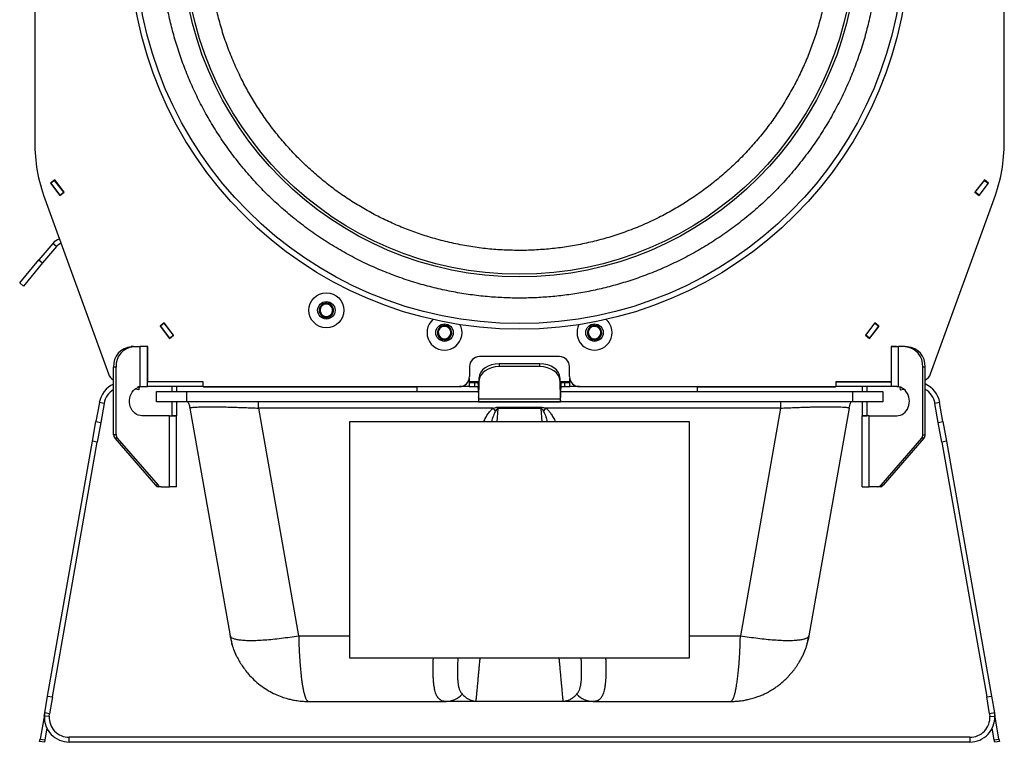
# Model space of a CAD drawing. Header units: inches. Extents: x 15.9 to 66.4, y 22.9 to 71.9.
# Tile 1 of 8: x 15.9 to 28.2, y 22.9 to 31.9. Entities that reach past the tile are written whole.
import ezdxf

# ---------------------------------------------------------------- set-up
doc = ezdxf.new("R2010")
doc.units = ezdxf.units.IN
doc.header["$LTSCALE"] = 10
doc.header["$MEASUREMENT"] = 0

msp = doc.modelspace()

# ---------------------------------------------------------------- linework, layer by layer
for p, q in [((16.104, 37.364), (16.104, 30.361)), ((28.224, 30.361), (28.224, 37.364)), ((16.354, 29.886), (16.301, 29.845)), ((16.301, 29.845), (16.419, 29.692)), ((16.305, 29.845), (16.304, 29.847)), ((16.353, 29.881), (16.305, 29.845)), ((16.305, 29.845), (16.42, 29.696)), ((16.353, 29.881), (16.351, 29.884)), ((16.467, 29.733), (16.353, 29.881)), ((16.471, 29.732), (16.354, 29.886)), ((27.975, 29.886), (27.857, 29.732)), ((27.862, 29.733), (27.976, 29.881)), ((28.023, 29.845), (27.909, 29.696)), ((27.91, 29.692), (28.028, 29.845)), ((28.028, 29.845), (27.975, 29.886)), ((27.976, 29.881), (27.978, 29.884)), ((27.976, 29.881), (28.023, 29.845)), ((28.023, 29.845), (28.025, 29.847)), ((16.419, 29.692), (16.471, 29.732)), ((16.42, 29.696), (16.467, 29.733)), ((16.421, 29.694), (16.42, 29.696)), ((16.469, 29.73), (16.467, 29.733)), ((27.857, 29.732), (27.91, 29.692)), ((27.86, 29.73), (27.862, 29.733)), ((27.909, 29.696), (27.862, 29.733)), ((27.907, 29.694), (27.909, 29.696)), ((16.23, 29.651), (17.025, 27.465)), ((27.303, 27.465), (28.099, 29.651)), ((16.33, 29.093), (16.157, 28.887)), ((16.376, 29.054), (16.203, 28.849)), ((16.376, 29.054), (16.33, 29.093)), ((15.916, 28.6), (16.157, 28.887)), ((16.203, 28.849), (15.962, 28.561)), ((16.157, 28.887), (16.203, 28.849)), ((15.962, 28.561), (15.916, 28.6)), ((17.723, 28.101), (17.671, 28.06)), ((17.723, 28.096), (17.675, 28.06)), ((17.723, 28.096), (17.721, 28.099)), ((17.841, 27.947), (17.723, 28.101)), ((17.837, 27.948), (17.723, 28.096)), ((26.606, 28.101), (26.488, 27.947)), ((26.492, 27.948), (26.606, 28.096)), ((26.658, 28.06), (26.606, 28.101)), ((26.606, 28.096), (26.608, 28.099)), ((26.606, 28.096), (26.654, 28.06)), ((17.671, 28.06), (17.789, 27.907)), ((17.675, 28.06), (17.673, 28.062)), ((17.675, 28.06), (17.789, 27.911)), ((17.789, 27.911), (17.837, 27.948)), ((17.789, 27.907), (17.841, 27.947)), ((17.839, 27.945), (17.837, 27.948)), ((26.488, 27.947), (26.54, 27.907)), ((26.49, 27.945), (26.492, 27.948)), ((26.54, 27.911), (26.492, 27.948)), ((26.654, 28.06), (26.54, 27.911)), ((26.54, 27.907), (26.658, 28.06)), ((26.654, 28.06), (26.656, 28.062)), ((17.791, 27.909), (17.789, 27.911)), ((26.538, 27.909), (26.54, 27.911)), ((17.341, 27.804), (17.311, 27.804)), ((17.341, 27.804), (17.424, 27.804)), ((17.424, 27.304), (17.424, 27.804)), ((17.514, 27.804), (17.424, 27.804)), ((17.52, 27.807), (17.454, 27.807)), ((17.454, 27.807), (17.454, 27.804)), ((17.514, 27.304), (17.514, 27.804)), ((17.52, 27.366), (17.52, 27.807)), ((26.875, 27.807), (26.809, 27.807)), ((26.809, 27.807), (26.809, 27.366)), ((26.812, 27.804), (26.812, 27.304)), ((26.812, 27.804), (26.902, 27.804)), ((26.875, 27.804), (26.875, 27.807)), ((26.902, 27.304), (26.902, 27.804)), ((26.984, 27.804), (26.902, 27.804)), ((26.984, 27.804), (27.014, 27.804)), ((22.664, 27.679), (21.664, 27.679)), ((21.909, 27.589), (21.91, 27.554)), ((22.42, 27.589), (21.909, 27.589)), ((22.419, 27.554), (22.42, 27.589)), ((17.121, 27.549), (17.091, 27.549)), ((17.091, 26.704), (17.091, 27.549)), ((17.121, 26.704), (17.121, 27.549)), ((21.539, 27.554), (21.539, 27.429)), ((22.419, 27.554), (21.91, 27.554)), ((22.789, 27.429), (22.789, 27.554)), ((27.205, 26.704), (27.205, 27.549)), ((27.235, 27.549), (27.205, 27.549)), ((27.235, 26.704), (27.235, 27.549)), ((17.514, 27.366), (17.52, 27.366)), ((17.516, 27.364), (17.514, 27.364)), ((17.516, 27.304), (17.516, 27.364)), ((18.209, 27.364), (17.516, 27.364)), ((18.211, 27.366), (17.52, 27.366)), ((17.818, 27.366), (17.818, 27.364)), ((17.878, 27.366), (17.878, 27.364)), ((18.211, 27.361), (18.207, 27.366)), ((18.209, 27.304), (18.209, 27.364)), ((18.211, 27.304), (18.211, 27.366)), ((21.537, 27.404), (21.537, 27.404)), ((21.537, 27.404), (21.537, 27.304)), ((21.537, 27.404), (21.537, 27.404)), ((21.537, 27.368), (21.658, 27.368)), ((21.537, 27.354), (21.602, 27.354)), ((21.602, 27.354), (21.602, 27.304)), ((21.602, 27.354), (21.648, 27.354)), ((21.658, 27.354), (21.648, 27.354)), ((21.654, 27.181), (21.659, 27.415)), ((21.654, 27.146), (21.66, 27.38)), ((21.66, 27.38), (21.659, 27.415)), ((22.67, 27.415), (22.669, 27.38)), ((22.669, 27.38), (22.674, 27.146)), ((22.67, 27.415), (22.675, 27.181)), ((22.671, 27.368), (22.792, 27.368)), ((22.681, 27.354), (22.671, 27.354)), ((22.681, 27.354), (22.727, 27.354)), ((22.727, 27.354), (22.727, 27.304)), ((22.727, 27.354), (22.792, 27.354)), ((22.792, 27.404), (22.792, 27.404)), ((22.792, 27.304), (22.792, 27.404)), ((22.792, 27.404), (22.792, 27.404)), ((26.117, 27.361), (26.121, 27.366)), ((26.117, 27.366), (26.809, 27.366)), ((26.117, 27.366), (26.117, 27.304)), ((26.119, 27.364), (26.119, 27.304)), ((26.812, 27.364), (26.119, 27.364)), ((26.447, 27.366), (26.447, 27.364)), ((26.507, 27.366), (26.507, 27.364)), ((26.812, 27.366), (26.809, 27.366)), ((17.405, 27.265), (17.358, 27.273)), ((17.398, 27.295), (17.398, 27.304)), ((17.398, 27.304), (17.424, 27.304)), ((17.411, 27.304), (17.405, 27.265)), ((17.424, 27.304), (17.514, 27.304)), ((17.516, 27.304), (17.514, 27.304)), ((18.209, 27.304), (17.516, 27.304)), ((17.625, 27.116), (17.625, 27.245)), ((17.625, 27.245), (18, 27.245)), ((17.818, 27.304), (17.818, 27.245)), ((17.878, 27.304), (17.878, 27.245)), ((18, 27.245), (18, 27.116)), ((18, 27.245), (21.649, 27.245)), ((18.209, 27.304), (18.211, 27.304)), ((18.211, 27.304), (21.414, 27.304)), ((18.214, 27.304), (18.214, 27.301)), ((18.214, 27.301), (20.885, 27.301)), ((20.885, 27.245), (20.885, 27.304)), ((21.537, 27.304), (21.414, 27.304)), ((21.537, 27.304), (21.602, 27.304)), ((21.602, 27.304), (21.648, 27.304)), ((21.649, 27.279), (21.651, 27.166)), ((21.65, 27.304), (21.652, 27.191)), ((21.657, 27.304), (21.65, 27.304)), ((22.679, 27.304), (22.672, 27.304)), ((22.677, 27.191), (22.679, 27.304)), ((22.678, 27.166), (22.68, 27.279)), ((22.679, 27.245), (26.329, 27.245)), ((22.681, 27.304), (22.727, 27.304)), ((22.727, 27.304), (22.792, 27.304)), ((22.914, 27.304), (22.792, 27.304)), ((22.914, 27.304), (26.117, 27.304)), ((24.389, 27.245), (24.389, 27.304)), ((24.389, 27.301), (26.114, 27.301)), ((26.114, 27.301), (26.114, 27.304)), ((26.117, 27.304), (26.119, 27.304)), ((26.812, 27.304), (26.119, 27.304)), ((26.329, 27.116), (26.329, 27.245)), ((26.329, 27.245), (26.704, 27.245)), ((26.447, 27.304), (26.447, 27.245)), ((26.507, 27.304), (26.507, 27.245)), ((26.704, 27.245), (26.704, 27.116)), ((26.88, 27.304), (26.812, 27.304)), ((26.88, 27.304), (26.902, 27.304)), ((26.918, 27.298), (26.924, 27.265)), ((26.924, 27.265), (26.968, 27.273)), ((16.912, 27.105), (16.87, 26.868)), ((16.971, 27.095), (16.912, 27.105)), ((16.971, 27.095), (16.93, 26.857)), ((18, 27.116), (17.625, 27.116)), ((17.818, 27.116), (17.818, 27.115)), ((17.878, 27.115), (17.818, 27.115)), ((17.818, 27.115), (17.818, 26.941)), ((17.878, 27.116), (17.878, 27.115)), ((17.878, 27.115), (17.878, 26.941)), ((26.329, 27.116), (18, 27.116)), ((21.654, 27.191), (21.652, 27.191)), ((21.653, 27.116), (22.676, 27.116)), ((22.674, 27.146), (21.654, 27.146)), ((22.677, 27.191), (22.675, 27.191)), ((26.704, 27.116), (26.329, 27.116)), ((26.447, 27.115), (26.447, 27.116)), ((26.507, 27.115), (26.447, 27.115)), ((26.447, 27.115), (26.447, 26.941)), ((26.507, 27.116), (26.507, 27.115)), ((26.507, 27.115), (26.507, 26.941)), ((27.416, 27.105), (27.357, 27.095)), ((27.399, 26.857), (27.357, 27.095)), ((27.458, 26.868), (27.416, 27.105)), ((18.044, 27.043), (18.046, 27.034)), ((18.045, 27.035), (18.546, 24.193)), ((21.834, 27.035), (18.902, 27.035)), ((18.902, 27.035), (19.403, 24.193)), ((21.894, 27.032), (21.882, 26.866)), ((21.894, 27.048), (22.435, 27.048)), ((21.894, 27.032), (21.894, 27.048)), ((22.435, 27.032), (21.894, 27.032)), ((22.435, 27.048), (22.435, 27.032)), ((22.447, 26.866), (22.435, 27.032)), ((25.427, 27.035), (22.495, 27.035)), ((25.427, 27.035), (24.926, 24.193)), ((26.284, 27.035), (25.782, 24.193)), ((26.283, 27.034), (26.285, 27.043)), ((16.827, 26.622), (16.87, 26.868)), ((16.87, 26.868), (16.93, 26.857)), ((16.93, 26.857), (16.886, 26.611)), ((17.788, 26.94), (17.445, 26.94)), ((17.788, 26.054), (17.788, 26.94)), ((17.788, 26.94), (17.878, 26.94)), ((17.878, 26.941), (17.818, 26.941)), ((17.818, 26.941), (17.818, 26.94)), ((17.878, 26.941), (17.878, 26.94)), ((17.878, 26.94), (17.878, 26.94)), ((17.878, 26.054), (17.878, 26.94)), ((20.038, 26.865), (20.038, 26.866)), ((24.29, 26.866), (20.038, 26.866)), ((20.038, 26.865), (20.038, 23.918)), ((24.29, 26.865), (20.038, 26.865)), ((24.29, 26.865), (24.29, 26.866)), ((24.29, 23.918), (24.29, 26.865)), ((26.447, 26.94), (26.447, 26.941)), ((26.447, 26.941), (26.507, 26.941)), ((26.448, 26.94), (26.447, 26.94)), ((26.447, 26.054), (26.447, 26.94)), ((26.537, 26.94), (26.448, 26.94)), ((26.507, 26.941), (26.507, 26.94)), ((26.537, 26.054), (26.537, 26.94)), ((26.537, 26.94), (26.88, 26.94)), ((27.399, 26.857), (27.458, 26.868)), ((27.443, 26.611), (27.399, 26.857)), ((27.458, 26.868), (27.502, 26.622)), ((16.266, 23.439), (16.827, 26.622)), ((16.325, 23.428), (16.886, 26.611)), ((16.886, 26.611), (16.827, 26.622)), ((17.121, 26.704), (17.091, 26.704)), ((17.136, 26.66), (17.106, 26.66)), ((17.106, 26.66), (17.616, 26.072)), ((17.136, 26.66), (17.646, 26.072)), ((27.189, 26.66), (26.68, 26.072)), ((27.219, 26.66), (26.71, 26.072)), ((27.219, 26.66), (27.189, 26.66)), ((27.205, 26.704), (27.235, 26.704)), ((27.502, 26.622), (27.443, 26.611)), ((27.443, 26.611), (28.004, 23.428)), ((27.502, 26.622), (28.063, 23.439)), ((17.646, 26.072), (17.616, 26.072)), ((17.684, 26.054), (17.654, 26.054)), ((17.684, 26.054), (17.788, 26.054)), ((17.878, 26.054), (17.788, 26.054)), ((26.447, 26.054), (26.537, 26.054)), ((26.641, 26.054), (26.537, 26.054)), ((26.671, 26.054), (26.641, 26.054)), ((26.68, 26.072), (26.71, 26.072)), ((18.546, 24.193), (18.55, 24.187)), ((18.554, 24.161), (18.546, 24.193)), ((19.403, 24.193), (20.038, 24.193)), ((24.29, 24.193), (24.926, 24.193)), ((25.779, 24.187), (25.782, 24.193)), ((18.581, 24.059), (18.57, 24.093)), ((20.038, 23.918), (24.29, 23.918)), ((25.593, 23.762), (25.524, 23.681)), ((16.229, 23.227), (16.266, 23.439)), ((16.266, 23.439), (16.325, 23.428)), ((16.325, 23.428), (16.288, 23.217)), ((28.004, 23.428), (28.063, 23.439)), ((28.041, 23.217), (28.004, 23.428)), ((28.063, 23.439), (28.1, 23.227)), ((19.526, 23.371), (21.246, 23.371)), ((21.618, 23.375), (22.71, 23.375)), ((21.618, 23.375), (21.618, 23.371)), ((22.71, 23.371), (21.618, 23.371)), ((22.71, 23.371), (22.71, 23.375)), ((23.082, 23.371), (24.803, 23.371)), ((16.229, 23.227), (16.171, 22.901)), ((16.224, 23.188), (16.229, 23.227)), ((16.284, 23.185), (16.224, 23.188)), ((16.288, 23.217), (16.229, 23.227)), ((16.284, 23.185), (16.288, 23.217)), ((28.1, 23.227), (28.041, 23.217)), ((28.041, 23.217), (28.045, 23.185)), ((28.045, 23.185), (28.105, 23.188)), ((28.1, 23.227), (28.105, 23.188)), ((28.158, 22.901), (28.1, 23.227)), ((16.256, 23.036), (16.23, 22.891)), ((28.099, 22.891), (28.073, 23.036)), ((16.166, 22.871), (16.171, 22.901)), ((16.171, 22.901), (16.23, 22.891)), ((16.534, 22.864), (16.534, 22.924)), ((27.795, 22.924), (16.534, 22.924)), ((27.795, 22.924), (27.795, 22.864)), ((28.099, 22.891), (28.158, 22.901)), ((28.158, 22.901), (28.163, 22.871)), ((16.225, 22.861), (16.166, 22.871)), ((16.23, 22.891), (16.225, 22.861)), ((27.795, 22.864), (16.534, 22.864)), ((28.104, 22.861), (28.099, 22.891)), ((28.163, 22.871), (28.104, 22.861))]:
    msp.add_line(p, q)
at = {"flags": 128}
for points in [[(17.445, 26.94), (17.422, 26.942), (17.399, 26.948), (17.377, 26.958), (17.357, 26.971), (17.338, 26.988), (17.322, 27.008), (17.309, 27.03), (17.299, 27.055), (17.292, 27.08), (17.288, 27.107), (17.288, 27.134), (17.292, 27.161), (17.298, 27.187), (17.309, 27.212), (17.322, 27.234), (17.337, 27.254), (17.356, 27.271), (17.376, 27.285), (17.398, 27.295)], [(26.88, 26.94), (26.903, 26.942), (26.925, 26.947), (26.946, 26.956), (26.966, 26.969), (26.984, 26.984), (26.999, 27.002), (27.013, 27.023), (27.024, 27.046), (27.032, 27.07), (27.036, 27.096), (27.038, 27.122), (27.036, 27.147), (27.032, 27.173), (27.024, 27.197), (27.013, 27.22), (26.999, 27.241), (26.984, 27.259), (26.966, 27.275), (26.946, 27.287), (26.925, 27.296), (26.903, 27.302), (26.88, 27.304)]]:
    msp.add_lwpolyline(points, dxfattribs=at)
for centre, radius in [((22.164, 32.896), 4.875), ((22.164, 32.896), 4.805), ((22.164, 32.896), 4.221), ((22.164, 32.896), 4.188), ((19.75, 28.258), 0.218), ((19.75, 28.258), 0.109), ((21.227, 27.979), 0.109), ((23.102, 27.979), 0.109)]:
    msp.add_circle(centre, radius)
for centre, radius, start, end in [((18.179, 30.361), 2.075, 180, 200), ((26.149, 30.361), 2.075, 340, 0), ((16.471, 28.974), 0.185, 108.6036, 140), ((16.471, 28.974), 0.125, 107.9331, 140), ((19.75, 28.258), 0.0902, 99.1229, 159.1229), ((19.75, 28.258), 0.0781, 129.1229, 189.1229), ((19.75, 28.258), 0.0781, 69.1229, 129.1229), ((19.75, 28.258), 0.0902, 39.1229, 99.1229), ((19.75, 28.258), 0.0781, 9.1229, 69.1229), ((19.75, 28.258), 0.0902, 339.1229, 39.1229), ((19.75, 28.258), 0.0902, 159.1229, 219.1229), ((19.75, 28.258), 0.0781, 189.1229, 249.1229), ((19.75, 28.258), 0.0902, 219.1229, 279.1229), ((19.75, 28.258), 0.0781, 249.1229, 309.1229), ((19.75, 28.258), 0.0902, 279.1229, 339.1229), ((19.75, 28.258), 0.0781, 309.1229, 9.1229), ((21.227, 27.979), 0.219, 131.3399, 9.1229), ((21.227, 27.979), 0.0902, 99.1229, 159.1229), ((21.227, 27.979), 0.0902, 39.1229, 99.1229), ((21.227, 27.979), 0.218, 9.1229, 27.0727), ((23.102, 27.979), 0.219, 152.9273, 9.1229), ((23.102, 27.979), 0.0902, 99.1229, 159.1229), ((23.102, 27.979), 0.0902, 39.1229, 99.1229), ((23.102, 27.979), 0.219, 9.1229, 48.6601), ((21.227, 27.979), 0.0902, 159.1229, 219.1229), ((21.227, 27.979), 0.0781, 129.1229, 189.1229), ((21.227, 27.979), 0.0781, 189.1229, 249.1229), ((21.227, 27.979), 0.0781, 69.1229, 129.1229), ((21.227, 27.979), 0.0902, 279.1229, 339.1229), ((21.227, 27.979), 0.0781, 9.1229, 69.1229), ((21.227, 27.979), 0.0781, 309.1229, 9.1229), ((21.227, 27.979), 0.0902, 339.1229, 39.1229), ((23.102, 27.979), 0.0902, 159.1229, 219.1229), ((23.102, 27.979), 0.0781, 129.1229, 189.1229), ((23.102, 27.979), 0.0781, 189.1229, 249.1229), ((23.102, 27.979), 0.0781, 69.1229, 129.1229), ((23.102, 27.979), 0.0902, 279.1229, 339.1229), ((23.102, 27.979), 0.0781, 9.1229, 69.1229), ((23.102, 27.979), 0.0781, 309.1229, 9.1229), ((23.102, 27.979), 0.0902, 339.1229, 39.1229), ((21.227, 27.979), 0.0902, 219.1229, 279.1229), ((21.227, 27.979), 0.0781, 249.1229, 309.1229), ((23.102, 27.979), 0.0902, 219.1229, 279.1229), ((23.102, 27.979), 0.0781, 249.1229, 309.1229), ((17.33, 27.564), 0.24, 94.5182, 183.695), ((17.36, 27.564), 0.24, 94.5182, 183.695), ((26.966, 27.565), 0.239, 356.072, 85.7148), ((26.995, 27.564), 0.24, 356.305, 85.4818), ((21.664, 27.554), 0.125, 90, 180), ((22.664, 27.554), 0.125, 0, 90), ((17.166, 27.516), 0.15, 200, 239.6548), ((27.162, 27.516), 0.15, 299.0262, 340), ((17.22, 27.051), 0.313, 114.4739, 170), ((21.414, 27.429), 0.125, 270, 0), ((22.914, 27.429), 0.125, 180, 270), ((27.109, 27.051), 0.313, 10, 66.129), ((17.22, 27.051), 0.253, 120.8453, 170), ((27.109, 27.051), 0.253, 10, 59.9444), ((24.721, 29.339), 3.694, 218.5819, 219.322), ((19.608, 29.339), 3.694, 320.678, 321.4181), ((17.158, 26.704), 0.0676, 179.4281, 220.0397), ((17.188, 26.704), 0.0676, 179.4281, 220.0397), ((27.138, 26.704), 0.0676, 319.9603, 0.5719), ((27.168, 26.704), 0.0676, 319.9603, 0.5719), ((17.655, 26.104), 0.0508, 219.7565, 269.1206), ((17.685, 26.104), 0.0508, 219.7565, 269.1206), ((26.641, 26.104), 0.0508, 270.8794, 320.2435), ((26.671, 26.104), 0.0508, 270.8794, 320.2435), ((21.24, 23.653), 0.282, 271.2223, 317.2271), ((23.088, 23.653), 0.282, 222.7729, 268.7777), ((16.534, 23.174), 0.31, 177.3213, 270), ((16.534, 23.174), 0.25, 177.3213, 270), ((27.795, 23.174), 0.31, 270, 2.6787), ((27.795, 23.174), 0.25, 270, 2.6787)]:
    msp.add_arc(centre, radius, start, end)
for centre, major_axis, ratio, start_param, end_param in [((21.909, 27.412), (0.25, 0), 0.707001, 1.570796, 3.124266), ((22.42, 27.412), (0.25, 0), 0.707001, 0.017327, 1.570796), ((21.91, 27.377), (0.25, 0), 0.707001, 1.570796, 3.124266), ((22.419, 27.377), (0.25, 0), 0.707001, 0.017327, 1.570796), ((21.648, 27.254), (0, 0.1), 0.02451, 5.235988, 6.283185), ((22.681, 27.254), (0, 0.1), 0.02451, 0, 1.047198), ((21.648, 27.254), (0, 0.05), 0.02451, 5.235988, 6.283185), ((22.681, 27.254), (0, 0.05), 0.02451, 0, 1.047198), ((21.653, 27.216), (0, 0.1), 0.02451, 2.094395, 3.926991), ((21.653, 27.216), (0, 0.05), 0.02451, 2.094395, 3.926991), ((22.676, 27.216), (0, 0.1), 0.02451, 2.356194, 4.18879), ((22.676, 27.216), (0, 0.05), 0.02451, 2.356194, 4.18879)]:
    msp.add_ellipse(centre, major_axis=major_axis, ratio=ratio, start_param=start_param, end_param=end_param)
for points, knots in [([(22.555, 28.427), (22.622, 28.434), (22.756, 28.447), (22.958, 28.479), (23.16, 28.52), (23.364, 28.572), (23.568, 28.634), (23.772, 28.706), (23.974, 28.79), (24.175, 28.884), (24.372, 28.989), (24.566, 29.105), (24.755, 29.232), (24.939, 29.369), (25.116, 29.515), (25.286, 29.672), (25.449, 29.837), (25.602, 30.011), (25.747, 30.193), (25.882, 30.381), (26.006, 30.576), (26.12, 30.776), (26.223, 30.981), (26.315, 31.189), (26.395, 31.4), (26.465, 31.613), (26.523, 31.827), (26.57, 32.04), (26.606, 32.254), (26.631, 32.465), (26.646, 32.675), (26.652, 32.882), (26.648, 33.086), (26.635, 33.287), (26.613, 33.488), (26.581, 33.689), (26.54, 33.892), (26.488, 34.096), (26.427, 34.3), (26.354, 34.504), (26.271, 34.706), (26.176, 34.907), (26.071, 35.104), (25.955, 35.298), (25.829, 35.487), (25.692, 35.67), (25.545, 35.848), (25.388, 36.018), (25.223, 36.18), (25.049, 36.334), (24.867, 36.478), (24.679, 36.613), (24.484, 36.738), (24.284, 36.852), (24.079, 36.955), (23.871, 37.046), (23.66, 37.127), (23.448, 37.196), (23.234, 37.254), (23.02, 37.301), (22.807, 37.337), (22.595, 37.363), (22.385, 37.378), (22.179, 37.383), (21.975, 37.379), (21.773, 37.366), (21.573, 37.344), (21.371, 37.313), (21.169, 37.272), (20.964, 37.22), (20.761, 37.158), (20.557, 37.086), (20.355, 37.002), (20.154, 36.908), (19.957, 36.803), (19.763, 36.687), (19.574, 36.561), (19.39, 36.423), (19.213, 36.277), (19.043, 36.12), (18.88, 35.955), (18.727, 35.781), (18.582, 35.599), (18.447, 35.411), (18.323, 35.216), (18.209, 35.016), (18.106, 34.811), (18.014, 34.603), (17.933, 34.392), (17.864, 34.179), (17.806, 33.965), (17.759, 33.752), (17.723, 33.538), (17.698, 33.327), (17.682, 33.117), (17.677, 32.91), (17.681, 32.706), (17.694, 32.505), (17.716, 32.304), (17.748, 32.103), (17.789, 31.9), (17.84, 31.696), (17.902, 31.492), (17.975, 31.288), (18.058, 31.086), (18.152, 30.885), (18.257, 30.688), (18.373, 30.494), (18.5, 30.305), (18.637, 30.122), (18.784, 29.944), (18.94, 29.774), (19.106, 29.612), (19.28, 29.458), (19.461, 29.314), (19.65, 29.179), (19.845, 29.054), (20.045, 28.94), (20.249, 28.837), (20.457, 28.746), (20.669, 28.665), (20.881, 28.596), (21.095, 28.538), (21.309, 28.491), (21.522, 28.455), (21.733, 28.429), (21.944, 28.414), (22.15, 28.409), (22.354, 28.412), (22.488, 28.422), (22.555, 28.427)], [0, 0, 0, 0, 0.0071603, 0.0143203, 0.021722, 0.029123, 0.0367446, 0.0443656, 0.0521808, 0.0599954, 0.0679727, 0.0759493, 0.0840527, 0.0921553, 0.100345, 0.1085338, 0.1167673, 0.125, 0.1332335, 0.1414662, 0.1496558, 0.1578447, 0.1659481, 0.1740507, 0.182028, 0.1900046, 0.1978199, 0.2056344, 0.2132561, 0.220877, 0.2282787, 0.2356797, 0.2428402, 0.25, 0.2571605, 0.2643203, 0.271722, 0.279123, 0.2867446, 0.2943656, 0.3021808, 0.3099954, 0.3179727, 0.3259493, 0.3340527, 0.3421553, 0.350345, 0.3585338, 0.3667673, 0.375, 0.3832335, 0.3914662, 0.3996558, 0.4078447, 0.4159481, 0.4240507, 0.432028, 0.4400046, 0.4478199, 0.4556344, 0.4632561, 0.470877, 0.4782787, 0.4856797, 0.4928402, 0.5, 0.5071605, 0.5143203, 0.521722, 0.529123, 0.5367446, 0.5443656, 0.5521808, 0.5599954, 0.5679727, 0.5759493, 0.5840527, 0.5921553, 0.600345, 0.6085338, 0.6167673, 0.625, 0.6332335, 0.6414662, 0.6496558, 0.6578447, 0.6659481, 0.6740507, 0.682028, 0.6900046, 0.6978199, 0.7056344, 0.7132561, 0.720877, 0.7282787, 0.7356797, 0.7428402, 0.75, 0.7571605, 0.7643203, 0.771722, 0.779123, 0.7867446, 0.7943656, 0.8021808, 0.8099954, 0.8179727, 0.8259493, 0.8340527, 0.8421553, 0.850345, 0.8585338, 0.8667673, 0.875, 0.8832335, 0.8914662, 0.8996558, 0.9078447, 0.9159481, 0.9240507, 0.932028, 0.9400046, 0.9478199, 0.9556344, 0.9632561, 0.970877, 0.9782787, 0.9856797, 0.99284, 1, 1, 1, 1]), ([(22.503, 29.021), (22.57, 29.027), (22.703, 29.041), (22.903, 29.075), (23.104, 29.119), (23.307, 29.175), (23.509, 29.243), (23.71, 29.324), (23.9, 29.412), (24.079, 29.508), (24.247, 29.608), (24.411, 29.718), (24.57, 29.837), (24.724, 29.964), (24.872, 30.1), (25.012, 30.243), (25.146, 30.394), (25.271, 30.552), (25.388, 30.715), (25.496, 30.884), (25.595, 31.058), (25.684, 31.235), (25.764, 31.416), (25.834, 31.599), (25.896, 31.792), (25.951, 31.995), (25.995, 32.206), (26.027, 32.417), (26.047, 32.626), (26.056, 32.832), (26.054, 33.035), (26.042, 33.235), (26.019, 33.435), (25.986, 33.635), (25.941, 33.836), (25.885, 34.038), (25.817, 34.24), (25.737, 34.441), (25.648, 34.632), (25.553, 34.811), (25.452, 34.979), (25.342, 35.143), (25.223, 35.302), (25.096, 35.456), (24.96, 35.603), (24.817, 35.744), (24.666, 35.877), (24.509, 36.003), (24.345, 36.12), (24.176, 36.228), (24.003, 36.326), (23.825, 36.416), (23.645, 36.495), (23.462, 36.565), (23.269, 36.628), (23.066, 36.682), (22.854, 36.727), (22.643, 36.759), (22.434, 36.779), (22.228, 36.787), (22.025, 36.785), (21.825, 36.773), (21.626, 36.751), (21.426, 36.717), (21.224, 36.673), (21.022, 36.617), (20.82, 36.549), (20.619, 36.468), (20.429, 36.38), (20.25, 36.284), (20.082, 36.184), (19.918, 36.074), (19.758, 35.955), (19.605, 35.828), (19.457, 35.692), (19.316, 35.549), (19.183, 35.398), (19.058, 35.24), (18.941, 35.077), (18.833, 34.908), (18.734, 34.734), (18.645, 34.557), (18.565, 34.376), (18.495, 34.193), (18.432, 34), (18.378, 33.797), (18.334, 33.586), (18.302, 33.375), (18.282, 33.166), (18.273, 32.96), (18.275, 32.757), (18.287, 32.557), (18.31, 32.357), (18.343, 32.157), (18.388, 31.956), (18.444, 31.754), (18.512, 31.552), (18.592, 31.351), (18.681, 31.16), (18.776, 30.981), (18.877, 30.813), (18.986, 30.649), (19.105, 30.49), (19.233, 30.336), (19.368, 30.189), (19.512, 30.048), (19.663, 29.915), (19.82, 29.789), (19.984, 29.672), (20.153, 29.564), (20.326, 29.466), (20.504, 29.376), (20.684, 29.297), (20.867, 29.227), (21.06, 29.164), (21.263, 29.11), (21.475, 29.065), (21.686, 29.033), (21.894, 29.013), (22.1, 29.005), (22.303, 29.006), (22.437, 29.016), (22.503, 29.021)], [0, 0, 0, 0, 0.008182, 0.016436, 0.024892, 0.033478, 0.042186, 0.051063, 0.059994, 0.067971, 0.075949, 0.084051, 0.092155, 0.100344, 0.108534, 0.116766, 0.125, 0.133233, 0.141466, 0.149655, 0.157845, 0.165948, 0.174051, 0.182028, 0.190006, 0.198936, 0.207813, 0.216521, 0.225107, 0.233564, 0.241817, 0.25, 0.258182, 0.266436, 0.274892, 0.283478, 0.292186, 0.301063, 0.309994, 0.317971, 0.325949, 0.334051, 0.342155, 0.350344, 0.358534, 0.366766, 0.375, 0.383233, 0.391466, 0.399655, 0.407845, 0.415948, 0.424051, 0.432028, 0.440006, 0.448936, 0.457813, 0.466521, 0.475107, 0.483564, 0.491817, 0.5, 0.508182, 0.516436, 0.524892, 0.533478, 0.542186, 0.551063, 0.559994, 0.567971, 0.575949, 0.584051, 0.592155, 0.600344, 0.608534, 0.616766, 0.625, 0.633233, 0.641466, 0.649655, 0.657845, 0.665948, 0.674051, 0.682028, 0.690006, 0.698936, 0.707813, 0.716521, 0.725107, 0.733564, 0.741817, 0.75, 0.758182, 0.766436, 0.774892, 0.783478, 0.792186, 0.801063, 0.809994, 0.817971, 0.825949, 0.834051, 0.842155, 0.850344, 0.858534, 0.866766, 0.875, 0.883233, 0.891466, 0.899655, 0.907845, 0.915948, 0.924051, 0.932028, 0.940006, 0.948936, 0.957813, 0.966521, 0.975107, 0.983564, 0.991817, 1, 1, 1, 1]), ([(19.736, 28.347), (19.731, 28.343), (19.721, 28.335), (19.703, 28.32), (19.683, 28.304), (19.671, 28.294), (19.666, 28.29)], [0, 0, 0, 0, 0.216453, 0.440305, 0.751896, 1, 1, 1, 1]), ([(19.82, 28.315), (19.814, 28.317), (19.802, 28.321), (19.78, 28.33), (19.757, 28.338), (19.742, 28.344), (19.736, 28.347)], [0, 0, 0, 0, 0.216453, 0.440305, 0.751896, 1, 1, 1, 1]), ([(19.834, 28.225), (19.833, 28.23), (19.831, 28.244), (19.827, 28.269), (19.823, 28.295), (19.821, 28.31), (19.82, 28.315)], [0, 0, 0, 0, 0.163571, 0.497723, 0.820566, 1, 1, 1, 1]), ([(19.666, 28.29), (19.666, 28.285), (19.669, 28.271), (19.673, 28.245), (19.677, 28.219), (19.679, 28.205), (19.68, 28.201)], [0, 0, 0, 0, 0.179434, 0.502277, 0.836429, 1, 1, 1, 1]), ([(19.68, 28.201), (19.686, 28.198), (19.697, 28.194), (19.719, 28.186), (19.743, 28.177), (19.757, 28.171), (19.764, 28.169)], [0, 0, 0, 0, 0.216453, 0.440305, 0.751896, 1, 1, 1, 1]), ([(19.764, 28.169), (19.769, 28.172), (19.779, 28.18), (19.797, 28.195), (19.816, 28.211), (19.829, 28.221), (19.834, 28.225)], [0, 0, 0, 0, 0.216453, 0.440305, 0.751896, 1, 1, 1, 1]), ([(21.213, 28.068), (21.208, 28.064), (21.198, 28.056), (21.18, 28.041), (21.161, 28.025), (21.148, 28.015), (21.143, 28.011)], [0, 0, 0, 0, 0.216453, 0.440305, 0.751896, 1, 1, 1, 1]), ([(21.297, 28.035), (21.291, 28.038), (21.279, 28.042), (21.258, 28.05), (21.234, 28.059), (21.219, 28.065), (21.213, 28.068)], [0, 0, 0, 0, 0.2164526, 0.4403054, 0.7518959, 1, 1, 1, 1]), ([(23.088, 28.068), (23.083, 28.064), (23.073, 28.056), (23.055, 28.041), (23.036, 28.025), (23.023, 28.015), (23.018, 28.011)], [0, 0, 0, 0, 0.216453, 0.440305, 0.751896, 1, 1, 1, 1]), ([(23.172, 28.035), (23.166, 28.038), (23.154, 28.042), (23.133, 28.05), (23.109, 28.059), (23.094, 28.065), (23.088, 28.068)], [0, 0, 0, 0, 0.2164526, 0.4403054, 0.7518959, 1, 1, 1, 1]), ([(21.143, 28.011), (21.143, 28.006), (21.146, 27.992), (21.15, 27.966), (21.154, 27.94), (21.156, 27.926), (21.157, 27.922)], [0, 0, 0, 0, 0.179434, 0.502277, 0.836429, 1, 1, 1, 1]), ([(21.241, 27.889), (21.246, 27.893), (21.256, 27.901), (21.274, 27.916), (21.293, 27.932), (21.306, 27.942), (21.311, 27.946)], [0, 0, 0, 0, 0.2164526, 0.4403054, 0.7518959, 1, 1, 1, 1]), ([(21.311, 27.946), (21.31, 27.951), (21.308, 27.965), (21.304, 27.99), (21.3, 28.016), (21.298, 28.03), (21.297, 28.035)], [0, 0, 0, 0, 0.1635707, 0.4977225, 0.8205661, 1, 1, 1, 1]), ([(23.018, 28.011), (23.018, 28.006), (23.021, 27.992), (23.025, 27.966), (23.029, 27.94), (23.031, 27.926), (23.032, 27.922)], [0, 0, 0, 0, 0.179434, 0.502277, 0.836429, 1, 1, 1, 1]), ([(23.116, 27.889), (23.121, 27.893), (23.131, 27.901), (23.149, 27.916), (23.168, 27.932), (23.181, 27.942), (23.186, 27.946)], [0, 0, 0, 0, 0.2164526, 0.4403054, 0.7518959, 1, 1, 1, 1]), ([(23.186, 27.946), (23.185, 27.951), (23.183, 27.965), (23.179, 27.99), (23.175, 28.016), (23.173, 28.03), (23.172, 28.035)], [0, 0, 0, 0, 0.1635707, 0.4977225, 0.8205661, 1, 1, 1, 1]), ([(21.157, 27.922), (21.163, 27.919), (21.174, 27.915), (21.196, 27.907), (21.22, 27.898), (21.235, 27.892), (21.241, 27.889)], [0, 0, 0, 0, 0.2164526, 0.4403054, 0.7518959, 1, 1, 1, 1]), ([(23.032, 27.922), (23.038, 27.919), (23.049, 27.915), (23.071, 27.907), (23.095, 27.898), (23.11, 27.892), (23.116, 27.889)], [0, 0, 0, 0, 0.2164526, 0.4403054, 0.7518959, 1, 1, 1, 1]), ([(18.044, 27.043), (18.044, 27.043), (18.043, 27.046), (18.043, 27.047), (18.043, 27.048)], [0, 0, 0, 0, 0.1826718, 1, 1, 1, 1]), ([(18.045, 27.035), (18.046, 27.037), (18.047, 27.04), (18.061, 27.043), (18.083, 27.046), (18.114, 27.048), (18.152, 27.05), (18.197, 27.052), (18.248, 27.053), (18.304, 27.053), (18.365, 27.052), (18.429, 27.051), (18.498, 27.05), (18.572, 27.048), (18.65, 27.045), (18.731, 27.043), (18.816, 27.039), (18.873, 27.037), (18.902, 27.035)], [0, 0, 0, 0, 0.068373, 0.135514, 0.201471, 0.26629, 0.330025, 0.392728, 0.454457, 0.515272, 0.572588, 0.630749, 0.689803, 0.749796, 0.810772, 0.872771, 0.935835, 1, 1, 1, 1]), ([(21.716, 26.866), (21.725, 26.883), (21.742, 26.918), (21.771, 26.965), (21.801, 27.006), (21.824, 27.026), (21.834, 27.035)], [0, 0, 0, 0, 0.273963, 0.56248, 0.803051, 1, 1, 1, 1]), ([(21.864, 26.998), (21.859, 26.99), (21.849, 26.972), (21.836, 26.939), (21.823, 26.903), (21.816, 26.878), (21.813, 26.866)], [0, 0, 0, 0, 0.194014, 0.441607, 0.744191, 1, 1, 1, 1]), ([(21.834, 27.035), (21.845, 27.039), (21.864, 27.045), (21.885, 27.047), (21.894, 27.048)], [0, 0, 0, 0, 0.560321, 1, 1, 1, 1]), ([(21.894, 27.032), (21.893, 27.032), (21.891, 27.032), (21.884, 27.028), (21.875, 27.016), (21.868, 27.005), (21.864, 26.998)], [0, 0, 0, 0, 0.0569858, 0.125165, 0.4995037, 1, 1, 1, 1]), ([(22.435, 27.048), (22.442, 27.047), (22.455, 27.046), (22.475, 27.041), (22.488, 27.037), (22.495, 27.035)], [0, 0, 0, 0, 0.325579, 0.641804, 1, 1, 1, 1]), ([(22.465, 26.998), (22.46, 27.005), (22.454, 27.016), (22.445, 27.027), (22.44, 27.031), (22.437, 27.032), (22.435, 27.032)], [0, 0, 0, 0, 0.558695, 0.80448, 0.902627, 1, 1, 1, 1]), ([(22.516, 26.866), (22.513, 26.878), (22.505, 26.903), (22.493, 26.939), (22.48, 26.972), (22.469, 26.99), (22.465, 26.998)], [0, 0, 0, 0, 0.256062, 0.558544, 0.806052, 1, 1, 1, 1]), ([(22.495, 27.035), (22.504, 27.027), (22.524, 27.009), (22.552, 26.974), (22.58, 26.93), (22.6, 26.893), (22.611, 26.87), (22.613, 26.866)], [0, 0, 0, 0, 0.17691, 0.389286, 0.640595, 0.932966, 1, 1, 1, 1]), ([(25.427, 27.035), (25.456, 27.037), (25.513, 27.039), (25.598, 27.043), (25.679, 27.046), (25.748, 27.048), (25.805, 27.05), (25.853, 27.051), (25.91, 27.052), (25.973, 27.053), (26.036, 27.053), (26.092, 27.053), (26.141, 27.052), (26.183, 27.05), (26.219, 27.048), (26.248, 27.046), (26.269, 27.043), (26.282, 27.039), (26.283, 27.037), (26.284, 27.035)], [0, 0, 0, 0, 0.064516, 0.127549, 0.189135, 0.249314, 0.288681, 0.327454, 0.370864, 0.43562, 0.500022, 0.559147, 0.619135, 0.680038, 0.741908, 0.804794, 0.868742, 0.933797, 1, 1, 1, 1]), ([(18.549, 24.186), (18.552, 24.169), (18.558, 24.134), (18.568, 24.1), (18.573, 24.083)], [0, 0, 0, 0, 0.510273, 1, 1, 1, 1]), ([(18.55, 24.187), (18.552, 24.183), (18.556, 24.173), (18.579, 24.161), (18.617, 24.149), (18.668, 24.14), (18.731, 24.135), (18.805, 24.133), (18.889, 24.135), (18.981, 24.14), (19.08, 24.149), (19.185, 24.161), (19.293, 24.175), (19.367, 24.187), (19.403, 24.193)], [0, 0, 0, 0, 0.05386, 0.139873, 0.225886, 0.311898, 0.397911, 0.483924, 0.569936, 0.655949, 0.741962, 0.827975, 0.913987, 1, 1, 1, 1]), ([(19.403, 24.193), (19.404, 24.164), (19.405, 24.106), (19.409, 24.02), (19.414, 23.935), (19.419, 23.849), (19.427, 23.763), (19.433, 23.7), (19.438, 23.66), (19.441, 23.64), (19.444, 23.62), (19.446, 23.601), (19.449, 23.582), (19.454, 23.553), (19.461, 23.515), (19.468, 23.484), (19.473, 23.465), (19.476, 23.457), (19.478, 23.448), (19.48, 23.44), (19.483, 23.432), (19.486, 23.425), (19.489, 23.416), (19.494, 23.404), (19.501, 23.392), (19.508, 23.381), (19.517, 23.373), (19.523, 23.372), (19.526, 23.371)], [0, 0, 0, 0, 0.063285, 0.127951, 0.194006, 0.261456, 0.338659, 0.417629, 0.438616, 0.459724, 0.480954, 0.502307, 0.523783, 0.545381, 0.605505, 0.669538, 0.684455, 0.69957, 0.714882, 0.730392, 0.746098, 0.762003, 0.778104, 0.810706, 0.849197, 0.893577, 0.943845, 1, 1, 1, 1]), ([(24.803, 23.371), (24.806, 23.372), (24.811, 23.373), (24.82, 23.38), (24.825, 23.388), (24.829, 23.394), (24.831, 23.398), (24.833, 23.402), (24.835, 23.406), (24.837, 23.41), (24.839, 23.414), (24.844, 23.426), (24.852, 23.45), (24.86, 23.481), (24.865, 23.504), (24.867, 23.515), (24.87, 23.527), (24.872, 23.539), (24.874, 23.551), (24.879, 23.579), (24.886, 23.626), (24.895, 23.697), (24.903, 23.773), (24.91, 23.852), (24.915, 23.935), (24.92, 24.02), (24.923, 24.106), (24.925, 24.164), (24.926, 24.193)], [0, 0, 0, 0, 0.052594, 0.100061, 0.1424, 0.155504, 0.168027, 0.179968, 0.191327, 0.202105, 0.212301, 0.221915, 0.29209, 0.358359, 0.375075, 0.391523, 0.407703, 0.423614, 0.439258, 0.454634, 0.527733, 0.599411, 0.669675, 0.738531, 0.805984, 0.872042, 0.936711, 1, 1, 1, 1]), ([(24.926, 24.193), (24.962, 24.187), (25.036, 24.175), (25.144, 24.161), (25.249, 24.149), (25.348, 24.14), (25.44, 24.135), (25.524, 24.133), (25.598, 24.135), (25.661, 24.14), (25.712, 24.149), (25.75, 24.161), (25.772, 24.173), (25.777, 24.183), (25.779, 24.187)], [0, 0, 0, 0, 0.086013, 0.172026, 0.258039, 0.344052, 0.430066, 0.516079, 0.602092, 0.688105, 0.774118, 0.860131, 0.946144, 1, 1, 1, 1]), ([(25.782, 24.193), (25.778, 24.172), (25.77, 24.132), (25.755, 24.076), (25.743, 24.043), (25.738, 24.028)], [0, 0, 0, 0, 0.372232, 0.730299, 1, 1, 1, 1]), ([(25.757, 24.085), (25.761, 24.101), (25.771, 24.135), (25.777, 24.169), (25.78, 24.186)], [0, 0, 0, 0, 0.489781, 1, 1, 1, 1]), ([(18.636, 23.924), (18.633, 23.928), (18.616, 23.959), (18.594, 24.014), (18.579, 24.065), (18.572, 24.088)], [0, 0, 0, 0, 0.0829, 0.60491, 1, 1, 1, 1]), ([(25.757, 24.088), (25.75, 24.066), (25.735, 24.014), (25.712, 23.958), (25.694, 23.925), (25.691, 23.92)], [0, 0, 0, 0, 0.388256, 0.895547, 1, 1, 1, 1]), ([(18.633, 23.929), (18.642, 23.911), (18.661, 23.874), (18.697, 23.816), (18.74, 23.756), (18.795, 23.69), (18.862, 23.624), (18.941, 23.56), (19.025, 23.505), (19.109, 23.461), (19.19, 23.429), (19.261, 23.406), (19.325, 23.391), (19.376, 23.382), (19.423, 23.376), (19.461, 23.373), (19.496, 23.371), (19.516, 23.371), (19.526, 23.371)], [0, 0, 0, 0, 0.054932, 0.115663, 0.182125, 0.252435, 0.344934, 0.436442, 0.527434, 0.614599, 0.692764, 0.76233, 0.814242, 0.870765, 0.905812, 0.942761, 0.972439, 1, 1, 1, 1]), ([(21.246, 23.371), (21.237, 23.371), (21.218, 23.372), (21.194, 23.379), (21.172, 23.39), (21.154, 23.406), (21.138, 23.426), (21.125, 23.45), (21.115, 23.479), (21.105, 23.513), (21.098, 23.552), (21.091, 23.6), (21.087, 23.656), (21.084, 23.72), (21.084, 23.79), (21.085, 23.856), (21.087, 23.9), (21.088, 23.918)], [0, 0, 0, 0, 0.060948, 0.12498, 0.188561, 0.25106, 0.316041, 0.375508, 0.4367, 0.499667, 0.564458, 0.631115, 0.709156, 0.789052, 0.867056, 0.946131, 1, 1, 1, 1]), ([(21.394, 23.918), (21.394, 23.917), (21.392, 23.889), (21.389, 23.84), (21.387, 23.77), (21.388, 23.706), (21.39, 23.648), (21.395, 23.596), (21.403, 23.552), (21.414, 23.515), (21.428, 23.484), (21.441, 23.469), (21.448, 23.462)], [0, 0, 0, 0, 0.007046, 0.12376, 0.240404, 0.356701, 0.470959, 0.58437, 0.694427, 0.80116, 0.903692, 1, 1, 1, 1]), ([(21.668, 23.918), (21.667, 23.903), (21.664, 23.867), (21.659, 23.814), (21.654, 23.759), (21.649, 23.709), (21.644, 23.65), (21.638, 23.586), (21.632, 23.521), (21.627, 23.468), (21.623, 23.425), (21.62, 23.394), (21.619, 23.381), (21.618, 23.375)], [0, 0, 0, 0, 0.0536934, 0.1242873, 0.1932279, 0.260516, 0.3261524, 0.4427658, 0.5576477, 0.6708048, 0.7822443, 0.8919734, 1, 1, 1, 1]), ([(22.71, 23.375), (22.71, 23.381), (22.709, 23.394), (22.706, 23.425), (22.702, 23.462), (22.699, 23.499), (22.696, 23.534), (22.692, 23.573), (22.688, 23.615), (22.684, 23.657), (22.681, 23.695), (22.678, 23.73), (22.674, 23.767), (22.671, 23.805), (22.667, 23.846), (22.663, 23.884), (22.661, 23.909), (22.66, 23.918)], [0, 0, 0, 0, 0.108002, 0.217706, 0.329121, 0.396811, 0.465121, 0.534054, 0.603609, 0.673789, 0.720496, 0.768045, 0.816437, 0.865673, 0.915753, 0.966677, 1, 1, 1, 1]), ([(22.881, 23.462), (22.887, 23.469), (22.9, 23.484), (22.914, 23.515), (22.925, 23.552), (22.933, 23.596), (22.939, 23.648), (22.941, 23.706), (22.941, 23.77), (22.939, 23.839), (22.937, 23.889), (22.935, 23.917), (22.935, 23.918)], [0, 0, 0, 0, 0.09602, 0.197707, 0.304935, 0.414855, 0.528104, 0.642799, 0.758624, 0.875797, 0.992503, 1, 1, 1, 1]), ([(23.241, 23.918), (23.241, 23.9), (23.243, 23.861), (23.245, 23.804), (23.245, 23.747), (23.244, 23.694), (23.241, 23.643), (23.237, 23.596), (23.231, 23.552), (23.224, 23.513), (23.214, 23.479), (23.203, 23.45), (23.189, 23.424), (23.171, 23.401), (23.146, 23.383), (23.118, 23.373), (23.094, 23.372), (23.082, 23.371)], [0, 0, 0, 0, 0.054611, 0.117983, 0.180659, 0.243899, 0.307309, 0.369541, 0.436184, 0.500959, 0.56391, 0.625084, 0.684531, 0.765446, 0.842451, 0.92366, 1, 1, 1, 1]), ([(25.591, 23.76), (25.593, 23.762), (25.598, 23.768), (25.607, 23.78), (25.618, 23.796), (25.632, 23.817), (25.651, 23.846), (25.674, 23.884), (25.688, 23.913), (25.696, 23.928)], [0, 0, 0, 0, 0.062735, 0.139744, 0.233665, 0.34614, 0.52685, 0.744427, 1, 1, 1, 1]), ([(24.803, 23.371), (24.812, 23.371), (24.832, 23.371), (24.861, 23.373), (24.887, 23.375), (24.912, 23.377), (24.938, 23.38), (24.965, 23.384), (24.991, 23.389), (25.013, 23.394), (25.036, 23.399), (25.066, 23.407), (25.102, 23.417), (25.149, 23.433), (25.204, 23.455), (25.262, 23.483), (25.315, 23.513), (25.363, 23.544), (25.405, 23.574), (25.445, 23.606), (25.484, 23.64), (25.508, 23.665), (25.521, 23.677)], [0, 0, 0, 0, 0.038047, 0.074816, 0.106979, 0.139765, 0.167116, 0.207668, 0.241307, 0.2659, 0.294894, 0.332678, 0.379736, 0.436819, 0.519446, 0.599643, 0.675131, 0.745116, 0.809024, 0.870815, 0.934133, 1, 1, 1, 1]), ([(21.448, 23.462), (21.46, 23.45), (21.484, 23.428), (21.514, 23.407), (21.538, 23.394), (21.554, 23.387), (21.57, 23.382), (21.586, 23.378), (21.6, 23.376), (21.609, 23.375), (21.615, 23.375), (21.617, 23.375), (21.618, 23.375)], [0, 0, 0, 0, 0.265773, 0.536051, 0.637044, 0.736418, 0.83204, 0.91871, 0.965194, 0.983692, 0.99198, 1, 1, 1, 1]), ([(22.71, 23.375), (22.712, 23.375), (22.714, 23.375), (22.719, 23.375), (22.729, 23.376), (22.74, 23.377), (22.752, 23.38), (22.768, 23.384), (22.786, 23.391), (22.813, 23.406), (22.845, 23.427), (22.869, 23.45), (22.881, 23.462)], [0, 0, 0, 0, 0.007981, 0.016205, 0.034466, 0.080567, 0.135946, 0.197072, 0.327924, 0.462793, 0.73382, 1, 1, 1, 1]), ([(21.618, 23.371), (21.608, 23.371), (21.587, 23.371), (21.558, 23.371), (21.531, 23.371), (21.505, 23.371), (21.473, 23.371), (21.435, 23.371), (21.38, 23.371), (21.316, 23.371), (21.27, 23.371), (21.246, 23.371)], [0, 0, 0, 0, 0.063521, 0.127099, 0.190681, 0.253881, 0.316591, 0.439232, 0.561691, 0.780506, 1, 1, 1, 1]), ([(23.082, 23.371), (23.053, 23.371), (22.993, 23.371), (22.919, 23.371), (22.867, 23.371), (22.84, 23.371), (22.811, 23.371), (22.78, 23.371), (22.747, 23.371), (22.723, 23.371), (22.71, 23.371)], [0, 0, 0, 0, 0.279696, 0.558921, 0.632203, 0.705747, 0.77932, 0.852619, 0.926409, 1, 1, 1, 1])]:
    msp.add_open_spline(points, degree=3, knots=knots)
for points in [[(18.016, 27.116), (18.023, 27.103), (18.036, 27.077), (18.042, 27.049), (18.045, 27.035)], [(18.902, 27.035), (18.902, 27.049), (18.902, 27.077), (18.902, 27.103), (18.902, 27.116)], [(25.427, 27.116), (25.427, 27.103), (25.427, 27.077), (25.427, 27.049), (25.427, 27.035)], [(26.284, 27.035), (26.287, 27.049), (26.293, 27.077), (26.306, 27.103), (26.312, 27.116)]]:
    msp.add_open_spline(points, degree=3)

doc.saveas('drawing.dxf')
